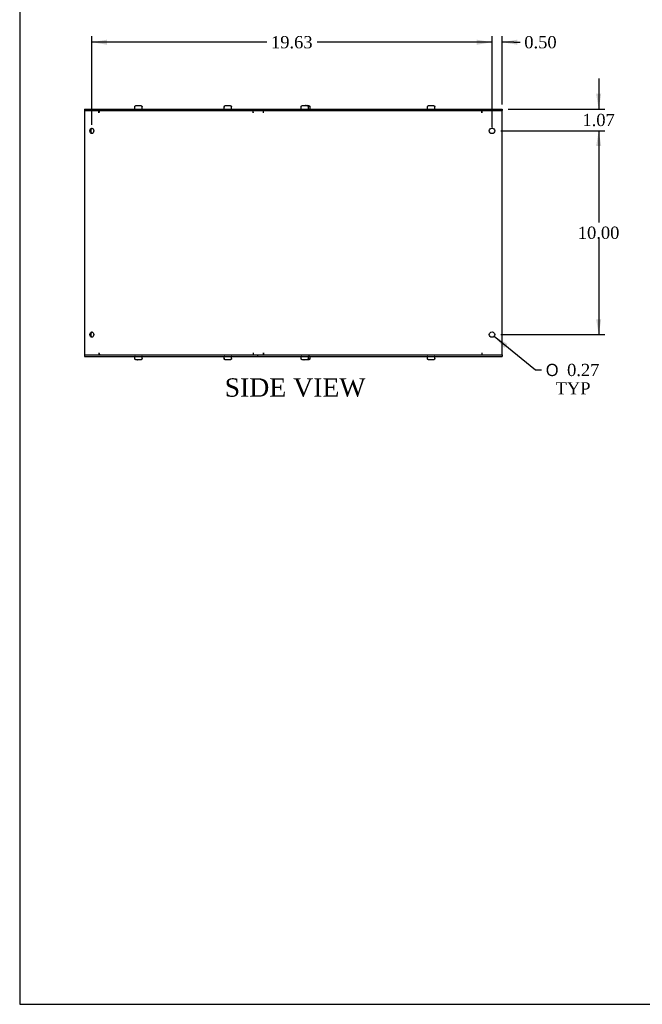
# Model space of a CAD drawing. Header units: inches. Extents: x 0 to 120, y -1 to 80.
# Tile 1 of 8: x 0 to 31, y 0 to 49. Entities that reach past the tile are written whole.
import ezdxf
from ezdxf.enums import TextEntityAlignment as Align

# ---------------------------------------------------------------- set-up
doc = ezdxf.new("R2010")
doc.units = ezdxf.units.IN
doc.header["$MEASUREMENT"] = 0
for name, color, linetype in [('COM55573-6', 7, 'Continuous'), ('COM55575-6', 7, 'Continuous'), ('Default', 7, 'Continuous'), ('SCS19491', 7, 'Continuous')]:
    doc.layers.add(name, color=color, linetype=linetype)
doc.styles.add('SEACAD_Solid_Edge_ANSI1_Symbols', font='txt')
doc.styles.add('SEACAD_Times_New_Roman', font='times.ttf')
doc.dimstyles.new('HAMMOND_(STH_-_120x80)', dxfattribs={"dimtxt": 0.6, "dimasz": 0.75, "dimexe": 0.3, "dimexo": 0.3, "dimgap": 0.15, "dimtad": 0, "dimtih": 1, "dimtoh": 1, "dimzin": 0, "dimdsep": 46, "dimtxsty": 'SEACAD_Times_New_Roman', "dimblk1": '_SE_FILLED', "dimblk2": '_SE_FILLED', "dimsah": 1, "dimcen": 0.3, "dimadec": 0, "dimazin": 0, "dimtfac": 0.8, "dimtofl": 0, "dimtmove": 0, "dimatfit": 3, "dimfxl": 1, "dimtolj": 1, "dimtzin": 0, "dimarcsym": 0})

# ---------------------------------------------------------------- blocks, each defined once
blk = doc.blocks.new('SE3')
at = {"layer": 'COM55573-6', "color": 7, "linetype": 'Continuous'}
for p, q in [((3.624, 44.179), (12.11, 44.179)), ((3.624, 44.179), (3.624, 44.107)), ((3.624, 44.107), (12.11, 44.107)), ((12.11, 44.179), (24.11, 44.179)), ((12.11, 44.179), (12.11, 44.107)), ((12.11, 44.107), (24.11, 44.107)), ((24.11, 44.179), (24.11, 44.107)), ((3.624, 32.107), (12.11, 32.107)), ((3.624, 32.107), (3.624, 32.035)), ((3.624, 32.035), (12.11, 32.035)), ((12.11, 32.107), (24.11, 32.107)), ((12.11, 32.107), (12.11, 32.035)), ((12.11, 32.035), (24.11, 32.035)), ((24.11, 32.107), (24.11, 32.035))]:
    blk.add_line(p, q, dxfattribs=at)
at = {"layer": 'COM55575-6', "color": 7, "linetype": 'Continuous'}
for p, q in [((3.625, 44.107), (3.625, 32.107)), ((4.332, 43.999), (4.332, 44.107)), ((4.332, 43.999), (4.332, 43.999)), ((4.383, 44.101), (4.383, 44.107)), ((11.901, 43.999), (11.901, 44.107)), ((11.901, 43.999), (11.901, 43.999)), ((12.404, 44.107), (12.155, 44.107)), ((12.404, 43.999), (12.404, 44.107)), ((12.404, 43.999), (12.405, 43.999)), ((12.405, 43.999), (12.405, 44.107)), ((24.11, 44.107), (23.11, 44.107)), ((23.11, 43.999), (23.11, 44.107)), ((23.11, 44.107), (23.11, 43.999)), ((23.11, 43.999), (23.11, 43.999)), ((24.11, 32.107), (24.11, 44.107)), ((4.332, 32.215), (4.332, 32.107)), ((4.332, 32.215), (4.332, 32.215)), ((4.383, 32.113), (4.383, 32.107)), ((11.901, 32.215), (11.901, 32.215)), ((11.901, 32.215), (11.901, 32.107)), ((12.155, 32.107), (12.404, 32.107)), ((12.404, 32.215), (12.404, 32.107)), ((12.405, 32.215), (12.404, 32.215)), ((12.405, 32.107), (12.405, 32.215)), ((23.11, 32.215), (23.11, 32.215)), ((23.11, 32.215), (23.11, 32.107)), ((23.11, 32.215), (23.11, 32.107)), ((23.11, 32.107), (24.11, 32.107))]:
    blk.add_line(p, q, dxfattribs=at)
for centre in [(23.61, 43.107), (23.61, 33.107)]:
    blk.add_circle(centre, 0.133, dxfattribs=at)
for centre, major_axis, start_param, end_param in [((4.408, 43.999), (0, -0.108), 3.141593, 4.712389), ((11.978, 43.999), (0, 0.108), 1.532608, 1.570796), ((4.029, 43.107), (0, -0.133), 3.415689, 6.009089), ((4.029, 33.107), (0, -0.133), 3.415689, 6.009089), ((4.408, 32.215), (0, -0.108), 4.712389, 6.283185), ((11.978, 32.215), (0, 0.108), 1.570796, 1.608984)]:
    blk.add_ellipse(centre, major_axis=major_axis, ratio=0.707107, start_param=start_param, end_param=end_param, dxfattribs=at)
for centre in [(3.978, 43.107), (3.978, 33.107)]:
    blk.add_ellipse(centre, major_axis=(0, -0.133), ratio=0.707107, dxfattribs=at)
at = {"layer": 'SCS19491', "color": 7, "linetype": 'Continuous'}
for p, q in [((6.078, 44.264), (6.078, 44.204)), ((6.081, 44.279), (6.079, 44.279)), ((6.172, 44.354), (6.244, 44.354)), ((6.245, 44.35), (6.305, 44.349)), ((6.299, 44.354), (6.296, 44.354)), ((6.301, 44.354), (6.299, 44.354)), ((6.304, 44.354), (6.301, 44.354)), ((6.301, 44.349), (6.301, 44.354)), ((6.304, 44.354), (6.358, 44.354)), ((6.305, 44.349), (6.304, 44.354)), ((6.449, 44.279), (6.451, 44.279)), ((6.453, 44.204), (6.453, 44.264)), ((10.464, 44.264), (10.464, 44.204)), ((10.467, 44.279), (10.465, 44.279)), ((10.558, 44.354), (10.63, 44.354)), ((10.631, 44.35), (10.691, 44.349)), ((10.685, 44.354), (10.682, 44.354)), ((10.687, 44.354), (10.685, 44.354)), ((10.689, 44.354), (10.687, 44.354)), ((10.687, 44.349), (10.687, 44.354)), ((10.689, 44.354), (10.744, 44.354)), ((10.691, 44.349), (10.689, 44.354)), ((10.835, 44.279), (10.837, 44.279)), ((10.839, 44.204), (10.839, 44.264)), ((14.235, 44.264), (14.235, 44.204)), ((14.238, 44.279), (14.236, 44.279)), ((14.329, 44.354), (14.401, 44.354)), ((14.402, 44.35), (14.462, 44.349)), ((14.406, 44.354), (14.453, 44.354)), ((14.456, 44.354), (14.453, 44.354)), ((14.458, 44.354), (14.456, 44.354)), ((14.46, 44.354), (14.458, 44.354)), ((14.458, 44.349), (14.458, 44.354)), ((14.46, 44.354), (14.515, 44.354)), ((14.462, 44.349), (14.46, 44.354)), ((14.532, 44.354), (14.53, 44.354)), ((14.535, 44.354), (14.532, 44.354)), ((14.537, 44.354), (14.535, 44.354)), ((14.537, 44.354), (14.592, 44.354)), ((14.606, 44.279), (14.608, 44.279)), ((14.61, 44.204), (14.61, 44.264)), ((14.683, 44.279), (14.685, 44.279)), ((14.686, 44.204), (14.686, 44.264)), ((20.437, 44.264), (20.437, 44.204)), ((20.441, 44.279), (20.438, 44.279)), ((20.532, 44.354), (20.603, 44.354)), ((20.604, 44.35), (20.664, 44.349)), ((20.658, 44.354), (20.656, 44.354)), ((20.661, 44.354), (20.658, 44.354)), ((20.663, 44.354), (20.661, 44.354)), ((20.661, 44.349), (20.661, 44.354)), ((20.663, 44.354), (20.717, 44.354)), ((20.664, 44.349), (20.663, 44.354)), ((20.808, 44.279), (20.811, 44.279)), ((20.812, 44.204), (20.812, 44.264)), ((6.078, 32.01), (6.078, 31.95)), ((6.081, 31.935), (6.079, 31.935)), ((6.449, 31.935), (6.451, 31.935)), ((6.453, 31.95), (6.453, 32.01)), ((10.464, 32.01), (10.464, 31.95)), ((10.467, 31.935), (10.465, 31.935)), ((10.835, 31.935), (10.837, 31.935)), ((10.839, 31.95), (10.839, 32.01)), ((14.235, 32.01), (14.235, 31.95)), ((14.238, 31.935), (14.236, 31.935)), ((14.606, 31.935), (14.608, 31.935)), ((14.61, 31.95), (14.61, 32.01)), ((14.683, 31.935), (14.685, 31.935)), ((14.686, 31.95), (14.686, 32.01)), ((20.437, 32.01), (20.437, 31.95)), ((20.441, 31.935), (20.438, 31.935)), ((20.808, 31.935), (20.811, 31.935)), ((20.812, 31.95), (20.812, 32.01)), ((6.227, 31.86), (6.172, 31.86)), ((6.286, 31.865), (6.226, 31.866)), ((6.226, 31.866), (6.227, 31.86)), ((6.227, 31.86), (6.229, 31.86)), ((6.229, 31.865), (6.229, 31.86)), ((6.229, 31.86), (6.232, 31.86)), ((6.232, 31.86), (6.234, 31.86)), ((6.358, 31.86), (6.287, 31.86)), ((10.613, 31.86), (10.558, 31.86)), ((10.671, 31.865), (10.612, 31.866)), ((10.612, 31.866), (10.613, 31.86)), ((10.613, 31.86), (10.615, 31.86)), ((10.615, 31.865), (10.615, 31.86)), ((10.615, 31.86), (10.618, 31.86)), ((10.618, 31.86), (10.62, 31.86)), ((10.744, 31.86), (10.673, 31.86)), ((14.384, 31.86), (14.329, 31.86)), ((14.442, 31.865), (14.382, 31.866)), ((14.382, 31.866), (14.384, 31.86)), ((14.384, 31.86), (14.386, 31.86)), ((14.386, 31.865), (14.386, 31.86)), ((14.386, 31.86), (14.388, 31.86)), ((14.388, 31.86), (14.391, 31.86)), ((14.444, 31.86), (14.406, 31.86)), ((14.515, 31.86), (14.444, 31.86)), ((14.592, 31.86), (14.52, 31.86)), ((20.586, 31.86), (20.532, 31.86)), ((20.645, 31.865), (20.585, 31.866)), ((20.585, 31.866), (20.586, 31.86)), ((20.586, 31.86), (20.589, 31.86)), ((20.589, 31.865), (20.589, 31.86)), ((20.589, 31.86), (20.591, 31.86)), ((20.591, 31.86), (20.593, 31.86)), ((20.717, 31.86), (20.646, 31.86))]:
    blk.add_line(p, q, dxfattribs=at)
for centre, radius, start, end in [((6.168, 44.264), 0.09, 170.4059, 180), ((6.103, 44.204), 0.025, 180, 270), ((6.428, 44.204), 0.025, 270, 0), ((6.363, 44.264), 0.09, 0, 9.5941), ((10.554, 44.264), 0.09, 170.4059, 180), ((10.489, 44.204), 0.025, 180, 270), ((10.814, 44.204), 0.025, 270, 0), ((10.749, 44.264), 0.09, 0, 9.5941), ((14.325, 44.264), 0.09, 170.4059, 180), ((14.26, 44.204), 0.025, 180, 270), ((14.585, 44.204), 0.025, 270, 0), ((14.52, 44.264), 0.09, 0, 9.5941), ((14.661, 44.204), 0.025, 270, 0), ((14.596, 44.264), 0.09, 0, 9.5941), ((20.527, 44.264), 0.09, 170.4059, 180), ((20.462, 44.204), 0.025, 180, 270), ((20.787, 44.204), 0.025, 270, 0), ((20.722, 44.264), 0.09, 0, 9.5941), ((6.103, 32.01), 0.025, 90, 180), ((6.168, 31.95), 0.09, 180, 189.5941), ((6.428, 32.01), 0.025, 0, 90), ((6.363, 31.95), 0.09, 350.4059, 0), ((10.489, 32.01), 0.025, 90, 180), ((10.554, 31.95), 0.09, 180, 189.5941), ((10.814, 32.01), 0.025, 0, 90), ((10.749, 31.95), 0.09, 350.4059, 0), ((14.26, 32.01), 0.025, 90, 180), ((14.325, 31.95), 0.09, 180, 189.5941), ((14.585, 32.01), 0.025, 0, 90), ((14.52, 31.95), 0.09, 350.4059, 0), ((14.661, 32.01), 0.025, 0, 90), ((14.596, 31.95), 0.09, 350.4059, 0), ((20.462, 32.01), 0.025, 90, 180), ((20.527, 31.95), 0.09, 180, 189.5941), ((20.787, 32.01), 0.025, 0, 90), ((20.722, 31.95), 0.09, 350.4059, 0)]:
    blk.add_arc(centre, radius, start, end, dxfattribs=at)
for points in [[(6.081, 44.279), (6.082, 44.284), (6.084, 44.29), (6.087, 44.3), (6.09, 44.305), (6.095, 44.314), (6.098, 44.318), (6.105, 44.326), (6.109, 44.33), (6.117, 44.337), (6.122, 44.34), (6.131, 44.345), (6.136, 44.347), (6.146, 44.351), (6.151, 44.352), (6.162, 44.354), (6.167, 44.354), (6.172, 44.354)], [(6.358, 44.354), (6.363, 44.354), (6.369, 44.354), (6.379, 44.352), (6.384, 44.351), (6.394, 44.347), (6.399, 44.345), (6.409, 44.34), (6.413, 44.337), (6.421, 44.33), (6.425, 44.326), (6.432, 44.318), (6.435, 44.314), (6.441, 44.305), (6.443, 44.3), (6.447, 44.29), (6.448, 44.284), (6.449, 44.279)], [(10.467, 44.279), (10.468, 44.284), (10.47, 44.29), (10.473, 44.3), (10.476, 44.305), (10.481, 44.314), (10.484, 44.318), (10.491, 44.326), (10.495, 44.33), (10.503, 44.337), (10.508, 44.34), (10.517, 44.345), (10.522, 44.347), (10.532, 44.351), (10.537, 44.352), (10.548, 44.354), (10.553, 44.354), (10.558, 44.354)], [(10.744, 44.354), (10.749, 44.354), (10.755, 44.354), (10.765, 44.352), (10.77, 44.351), (10.78, 44.347), (10.785, 44.345), (10.795, 44.34), (10.799, 44.337), (10.807, 44.33), (10.811, 44.326), (10.818, 44.318), (10.821, 44.314), (10.827, 44.305), (10.829, 44.3), (10.833, 44.29), (10.834, 44.284), (10.835, 44.279)], [(14.238, 44.279), (14.239, 44.284), (14.241, 44.29), (14.244, 44.3), (14.246, 44.305), (14.252, 44.314), (14.255, 44.318), (14.262, 44.326), (14.266, 44.33), (14.274, 44.337), (14.279, 44.34), (14.288, 44.345), (14.293, 44.347), (14.303, 44.351), (14.308, 44.352), (14.319, 44.354), (14.324, 44.354), (14.329, 44.354)], [(14.515, 44.354), (14.52, 44.354), (14.526, 44.354), (14.536, 44.352), (14.541, 44.351), (14.551, 44.347), (14.556, 44.345), (14.566, 44.34), (14.57, 44.337), (14.578, 44.33), (14.582, 44.326), (14.589, 44.318), (14.592, 44.314), (14.598, 44.305), (14.6, 44.3), (14.604, 44.29), (14.605, 44.284), (14.606, 44.279)], [(14.592, 44.354), (14.597, 44.354), (14.602, 44.354), (14.613, 44.352), (14.618, 44.351), (14.628, 44.347), (14.633, 44.345), (14.642, 44.34), (14.647, 44.337), (14.655, 44.33), (14.659, 44.326), (14.666, 44.318), (14.669, 44.314), (14.674, 44.305), (14.677, 44.3), (14.68, 44.29), (14.682, 44.284), (14.683, 44.279)], [(20.441, 44.279), (20.442, 44.284), (20.443, 44.29), (20.447, 44.3), (20.449, 44.305), (20.454, 44.314), (20.458, 44.318), (20.465, 44.326), (20.468, 44.33), (20.477, 44.337), (20.481, 44.34), (20.49, 44.345), (20.495, 44.347), (20.505, 44.351), (20.511, 44.352), (20.521, 44.354), (20.526, 44.354), (20.532, 44.354)], [(20.717, 44.354), (20.723, 44.354), (20.728, 44.354), (20.739, 44.352), (20.744, 44.351), (20.754, 44.347), (20.759, 44.345), (20.768, 44.34), (20.773, 44.337), (20.781, 44.33), (20.785, 44.326), (20.792, 44.318), (20.795, 44.314), (20.8, 44.305), (20.802, 44.3), (20.806, 44.29), (20.808, 44.284), (20.808, 44.279)], [(6.172, 31.86), (6.167, 31.86), (6.162, 31.861), (6.151, 31.862), (6.146, 31.864), (6.136, 31.867), (6.131, 31.869), (6.122, 31.875), (6.117, 31.878), (6.109, 31.884), (6.105, 31.888), (6.098, 31.896), (6.095, 31.901), (6.09, 31.91), (6.087, 31.915), (6.084, 31.925), (6.082, 31.93), (6.081, 31.935)], [(6.449, 31.935), (6.448, 31.93), (6.447, 31.925), (6.443, 31.915), (6.441, 31.91), (6.435, 31.901), (6.432, 31.896), (6.425, 31.888), (6.421, 31.884), (6.413, 31.878), (6.409, 31.875), (6.399, 31.869), (6.395, 31.867), (6.384, 31.864), (6.379, 31.862), (6.369, 31.861), (6.363, 31.86), (6.358, 31.86)], [(10.558, 31.86), (10.553, 31.86), (10.548, 31.861), (10.537, 31.862), (10.532, 31.864), (10.522, 31.867), (10.517, 31.869), (10.508, 31.875), (10.503, 31.878), (10.495, 31.884), (10.491, 31.888), (10.484, 31.896), (10.481, 31.901), (10.476, 31.91), (10.473, 31.915), (10.47, 31.925), (10.468, 31.93), (10.467, 31.935)], [(10.835, 31.935), (10.834, 31.93), (10.833, 31.925), (10.829, 31.915), (10.827, 31.91), (10.821, 31.901), (10.818, 31.896), (10.811, 31.888), (10.807, 31.884), (10.799, 31.878), (10.795, 31.875), (10.785, 31.869), (10.78, 31.867), (10.77, 31.864), (10.765, 31.862), (10.755, 31.861), (10.749, 31.86), (10.744, 31.86)], [(14.329, 31.86), (14.324, 31.86), (14.319, 31.861), (14.308, 31.862), (14.303, 31.864), (14.293, 31.867), (14.288, 31.869), (14.278, 31.875), (14.274, 31.878), (14.266, 31.884), (14.262, 31.888), (14.255, 31.896), (14.252, 31.901), (14.246, 31.91), (14.244, 31.915), (14.24, 31.925), (14.239, 31.93), (14.238, 31.935)], [(14.606, 31.935), (14.605, 31.93), (14.604, 31.925), (14.6, 31.915), (14.598, 31.91), (14.592, 31.901), (14.589, 31.896), (14.582, 31.888), (14.578, 31.884), (14.57, 31.878), (14.566, 31.875), (14.556, 31.869), (14.551, 31.867), (14.541, 31.864), (14.536, 31.862), (14.525, 31.861), (14.52, 31.86), (14.515, 31.86)], [(14.683, 31.935), (14.682, 31.93), (14.68, 31.925), (14.677, 31.915), (14.674, 31.91), (14.669, 31.901), (14.666, 31.896), (14.659, 31.888), (14.655, 31.884), (14.647, 31.878), (14.642, 31.875), (14.633, 31.869), (14.628, 31.867), (14.618, 31.864), (14.613, 31.862), (14.602, 31.861), (14.597, 31.86), (14.592, 31.86)], [(20.532, 31.86), (20.527, 31.86), (20.521, 31.861), (20.511, 31.862), (20.505, 31.864), (20.495, 31.867), (20.49, 31.869), (20.481, 31.875), (20.477, 31.878), (20.468, 31.884), (20.465, 31.888), (20.458, 31.896), (20.454, 31.901), (20.449, 31.91), (20.447, 31.915), (20.443, 31.925), (20.442, 31.93), (20.441, 31.935)], [(20.808, 31.935), (20.808, 31.93), (20.806, 31.925), (20.802, 31.915), (20.8, 31.91), (20.795, 31.901), (20.792, 31.896), (20.785, 31.888), (20.781, 31.884), (20.773, 31.878), (20.768, 31.875), (20.759, 31.869), (20.754, 31.867), (20.744, 31.864), (20.739, 31.862), (20.728, 31.861), (20.723, 31.86), (20.717, 31.86)]]:
    blk.add_open_spline(points, degree=3, knots=[0, 0, 0, 0, 0.125, 0.125, 0.25, 0.25, 0.375, 0.375, 0.5, 0.5, 0.625, 0.625, 0.75, 0.75, 0.875, 0.875, 1, 1, 1, 1], dxfattribs=at)
for points in [[(6.244, 44.354), (6.244, 44.354), (6.244, 44.353), (6.245, 44.35)], [(6.296, 44.354), (6.296, 44.354), (6.296, 44.353), (6.295, 44.35)], [(10.63, 44.354), (10.63, 44.354), (10.63, 44.353), (10.631, 44.35)], [(10.682, 44.354), (10.682, 44.354), (10.681, 44.353), (10.681, 44.35)], [(14.401, 44.354), (14.401, 44.354), (14.401, 44.353), (14.402, 44.35)], [(14.453, 44.354), (14.453, 44.354), (14.452, 44.353), (14.452, 44.35)], [(20.603, 44.354), (20.604, 44.354), (20.604, 44.353), (20.604, 44.35)], [(20.656, 44.354), (20.655, 44.354), (20.655, 44.353), (20.655, 44.35)], [(6.234, 31.86), (6.234, 31.86), (6.235, 31.862), (6.235, 31.865)], [(6.287, 31.86), (6.286, 31.86), (6.286, 31.862), (6.286, 31.865)], [(10.62, 31.86), (10.62, 31.86), (10.621, 31.862), (10.621, 31.865)], [(10.673, 31.86), (10.672, 31.86), (10.672, 31.862), (10.671, 31.865)], [(14.391, 31.86), (14.391, 31.86), (14.392, 31.862), (14.392, 31.865)], [(14.444, 31.86), (14.443, 31.86), (14.443, 31.862), (14.442, 31.865)], [(20.593, 31.86), (20.594, 31.86), (20.594, 31.862), (20.595, 31.865)], [(20.646, 31.86), (20.646, 31.86), (20.645, 31.862), (20.645, 31.865)]]:
    blk.add_open_spline(points, degree=3, dxfattribs=at)
blk = doc.blocks.new('DMBLK8032')
at = {"layer": 'Default', "linetype": 'Continuous', "transparency": 16777216}
for points in [[(22.86, 47.584), (22.86, 47.334), (23.61, 47.459)], [(24.86, 47.584), (24.11, 47.459), (24.86, 47.334)]]:
    blk.add_hatch(color=7, dxfattribs=at).paths.add_polyline_path(points)
at = {"layer": 'Default', "color": 7, "linetype": 'Continuous', "transparency": 16777216}
for p, q in [((23.61, 47.459), (22.11, 47.459)), ((23.61, 43.274), (23.61, 47.759)), ((24.11, 44.407), (24.11, 47.759)), ((24.684, 47.459), (24.11, 47.459)), ((24.684, 47.459), (24.984, 47.459))]:
    blk.add_line(p, q, dxfattribs=at)
at = {"layer": 'Default', "color": 7, "linetype": 'Continuous', "transparency": 16777216, "style": 'SEACAD_Times_New_Roman'}
blk.add_text('0.50', height=0.6, dxfattribs=at).set_placement((25.194, 47.759), align=Align.TOP_LEFT)
blk = doc.blocks.new('_SE_FILLED')
at = {"color": 0}
blk.add_line((0, 0), (-1, 0), dxfattribs=at)
blk.add_solid([(0, 0), (-1, -0.1665), (-1, 0.1665), (0, 0)], dxfattribs=at)
blk = doc.blocks.new('DMBLK8042')
at = {"layer": 'Default', "linetype": 'Continuous', "transparency": 16777216}
for points in [[(28.968, 44.929), (28.718, 44.929), (28.843, 44.179)], [(28.968, 42.357), (28.843, 43.107), (28.718, 42.357)]]:
    blk.add_hatch(color=7, dxfattribs=at).paths.add_polyline_path(points)
at = {"layer": 'Default', "color": 7, "linetype": 'Continuous', "transparency": 16777216}
for p, q in [((28.843, 45.679), (28.843, 44.179)), ((24.41, 44.179), (29.143, 44.179)), ((24.043, 43.107), (29.143, 43.107)), ((28.843, 43.107), (28.843, 41.607))]:
    blk.add_line(p, q, dxfattribs=at)
at = {"layer": 'Default', "color": 7, "linetype": 'Continuous', "transparency": 16777216, "style": 'SEACAD_Times_New_Roman'}
blk.add_text('1.07', height=0.6, dxfattribs=at).set_placement((28.047, 43.943), align=Align.TOP_LEFT)
blk = doc.blocks.new('DMBLK8043')
at = {"layer": 'Default', "linetype": 'Continuous', "transparency": 16777216}
for points in [[(28.968, 42.357), (28.843, 43.107), (28.718, 42.357)], [(28.968, 33.857), (28.718, 33.857), (28.843, 33.107)]]:
    blk.add_hatch(color=7, dxfattribs=at).paths.add_polyline_path(points)
at = {"layer": 'Default', "color": 7, "linetype": 'Continuous', "transparency": 16777216}
for p, q in [((24.043, 43.107), (29.143, 43.107)), ((28.843, 43.107), (28.843, 38.617)), ((28.843, 37.807), (28.843, 33.107)), ((24.043, 33.107), (29.143, 33.107))]:
    blk.add_line(p, q, dxfattribs=at)
at = {"layer": 'Default', "color": 7, "linetype": 'Continuous', "transparency": 16777216, "style": 'SEACAD_Times_New_Roman'}
blk.add_text('10.00', height=0.6, dxfattribs=at).set_placement((27.819, 38.407), align=Align.TOP_LEFT)
blk = doc.blocks.new('DMBLK8050')
at = {"layer": 'Default', "linetype": 'Continuous', "transparency": 16777216}
for points in [[(4.728, 47.584), (3.978, 47.459), (4.728, 47.334)], [(22.86, 47.584), (22.86, 47.334), (23.61, 47.459)]]:
    blk.add_hatch(color=7, dxfattribs=at).paths.add_polyline_path(points)
at = {"layer": 'Default', "color": 7, "linetype": 'Continuous', "transparency": 16777216}
for p, q in [((3.978, 43.407), (3.978, 47.759)), ((12.56, 47.459), (3.978, 47.459)), ((23.61, 47.459), (15.028, 47.459)), ((23.61, 43.54), (23.61, 47.759))]:
    blk.add_line(p, q, dxfattribs=at)
at = {"layer": 'Default', "color": 7, "linetype": 'Continuous', "transparency": 16777216, "style": 'SEACAD_Times_New_Roman'}
blk.add_text('19.63', height=0.6, dxfattribs=at).set_placement((12.77, 47.759), align=Align.TOP_LEFT)
blk = doc.blocks.new('DMBLK8051')
at = {"layer": 'Default', "linetype": 'Continuous', "transparency": 16777216}
blk.add_hatch(color=7, dxfattribs=at).paths.add_polyline_path([(24.373, 32.646), (23.713, 33.023), (24.215, 32.452)])
at = {"layer": 'Default', "color": 7, "linetype": 'Continuous', "transparency": 16777216}
for p, q in [((23.713, 33.023), (25.739, 31.371)), ((25.739, 31.371), (26.039, 31.371))]:
    blk.add_line(p, q, dxfattribs=at)
for s, style, p in [('O', 'SEACAD_Solid_Edge_ANSI1_Symbols', (26.249, 31.671)), ('0.27', 'SEACAD_Times_New_Roman', (27.293, 31.671)), ('TYP', 'SEACAD_Times_New_Roman', (26.728, 30.771))]:
    blk.add_text(s, height=0.6, dxfattribs=dict(at, style=style)).set_placement(p, align=Align.TOP_LEFT)
blk = doc.blocks.new('BORDER')
at = {"layer": 'Default', "color": 7, "linetype": 'Continuous'}
for p, q in [((-41.86, 27.86), (-41.86, 0)), ((-41.86, 0), (0, 0))]:
    blk.add_line(p, q, dxfattribs=at)

msp = doc.modelspace()

# ---------------------------------------------------------------- block references
at = {"layer": 'Default', "color": 7, "xscale": 2.85, "yscale": 2.85, "zscale": 2.85}
msp.add_blockref('BORDER', (119.744, 0.233), dxfattribs=at)
at = {"layer": 'Default'}
msp.add_blockref('SE3', (0, 0), dxfattribs=at)

# ---------------------------------------------------------------- texts
at = {"layer": 'Default', "color": 7, "linetype": 'Continuous', "style": 'SEACAD_Times_New_Roman'}
msp.add_text('SIDE VIEW', height=0.9, dxfattribs=at).set_placement((10.497, 30.96), align=Align.TOP_LEFT)

# ---------------------------------------------------------------- dimensions: what is measured, and where the dimension line sits
at = {"layer": 'Default', "color": 7, "linetype": 'Continuous'}
dim = msp.add_linear_dim(base=(3.978, 47.459), p1=(23.61, 43.24), p2=(3.978, 43.107), text='\\A1;<>', dimstyle='HAMMOND_(STH_-_120x80)', dxfattribs=at)
dim.commit()
dim.dimension.update_dxf_attribs({"geometry": 'DMBLK8050', "text_midpoint": (13.794, 47.459), "dimtype": 160})
dim = msp.add_linear_dim(base=(23.61, 47.459), p1=(24.11, 44.107), p2=(23.61, 42.974), text='\\A1;<>', dimstyle='HAMMOND_(STH_-_120x80)', override={"dimtmove": 1}, dxfattribs=at)
dim.commit()
dim.dimension.update_dxf_attribs({"geometry": 'DMBLK8032', "text_midpoint": (24.984, 47.459), "dimtype": 160})
for p1, p2, angle, picture, middle, dimtype in [((24.11, 44.179), (23.743, 43.107), 90, 'DMBLK8042', (28.843, 43.643), 160), ((23.743, 43.107), (23.743, 33.107), 270, 'DMBLK8043', (28.843, 38.107), 161)]:
    dim = msp.add_linear_dim(base=(28.843, 43.107), p1=p1, p2=p2, angle=angle, text='\\A1;<>', dimstyle='HAMMOND_(STH_-_120x80)', dxfattribs=at)
    dim.commit()
    dim.dimension.update_dxf_attribs({"geometry": picture, "text_midpoint": middle, "dimtype": dimtype})
dim = msp.add_diameter_dim_2p(p1=(23.506, 33.191), p2=(23.713, 33.023), text='\\A1;<>\\PTYP', dimstyle='HAMMOND_(STH_-_120x80)', dxfattribs=at)
dim.commit()
dim.dimension.update_dxf_attribs({"geometry": 'DMBLK8051', "text_midpoint": (26.039, 31.371), "dimtype": 163})

doc.saveas('drawing.dxf')
